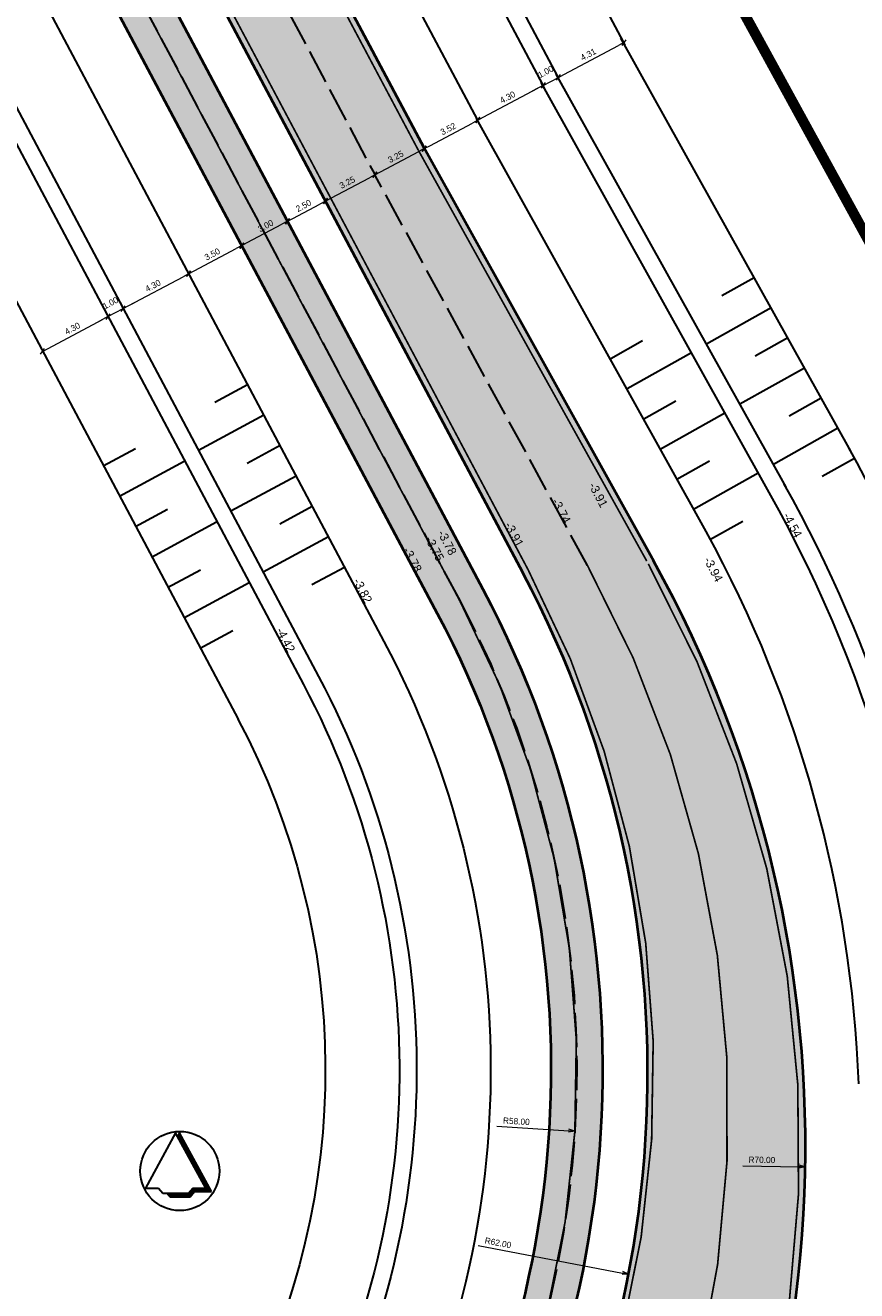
# Model space of a CAD drawing. Header units: metres. Extents: x 148376 to 148659, y 486220 to 486523.
# Tile 9 of 12: x 148509 to 148558, y 486353 to 486426. Entities that reach past the tile are written whole.
import ezdxf

# ---------------------------------------------------------------- set-up
doc = ezdxf.new("R2010")
doc.units = ezdxf.units.M
doc.header["$MEASUREMENT"] = 0
for name, pattern in [('0.30-2.70 (0.10)', [3, 0.3, -2.7]), ('1-3 (0.10)', [4, 1, -3]), ('3-3 (0.10)', [6, -3, 3]), ('assen', [2.5, 2, -0.5])]:
    doc.linetypes.add(name, pattern=pattern)
doc.layers.get('Defpoints').update_dxf_attribs({"color": 253, "lineweight": 13})
for name, color, linetype, lineweight in [('BWR-alg-assenplan', 92, 'assen', 30), ('BWR-nieuw-belijning-030-270 streep dik 100', 51, '0.30-2.70 (0.10)', 0), ('BWR-nieuw-belijning-1-3 streep dik 100', 51, '1-3 (0.10)', 0), ('BWR-nieuw-belijning-3-3 streep dik 100', 51, '3-3 (0.10)', 0), ('BWR-nieuw-belijning-kantstreep dik 100', 51, 'Continuous', 0), ('WVB-alg-noordpijl', 7, 'Continuous', 30), ('WVB-alg-werkgrens', 6, 'Continuous', 53), ('WVB-dim-terr-maatvoering 018', 7, 'Continuous', 13), ('WVB-pen-dik 025', 1, 'Continuous', 30), ('WVB-pen-dik 035', 1, 'Continuous', 40), ('WVB-raster-20%', 254, 'Continuous', 30), ('WVB-tekst-dik 025', 1, 'Continuous', 30)]:
    doc.layers.add(name, color=color, linetype=linetype, lineweight=lineweight)
doc.styles.add('1 200   0.18', font='WORKING.shx', dxfattribs={"height": 0.36})
doc.styles.add('1 200   0.25', font='WORKING.shx', dxfattribs={"height": 0.5})
doc.dimstyles.new('TER 1 200', dxfattribs={"dimtxt": 0.36, "dimasz": 0.36, "dimexe": 0.18, "dimexo": 0.0625, "dimgap": 0.18, "dimtad": 1, "dimzin": 0, "dimdsep": 46, "dimtxsty": '1 200   0.18', "dimblk": 'TerminatorOpen_0.5', "dimcen": 0, "dimse1": 1, "dimse2": 1, "dimclrd": 256, "dimclre": 256, "dimclrt": 7, "dimazin": 0, "dimtfac": 1, "dimtdec": 0, "dimtmove": 1, "dimatfit": 1, "dimldrblk": 'TerminatorOpen_0.5', "dimfxl": 0.18, "dimfxlon": 1, "dimfrac": 2, "dimtolj": 1, "dimtzin": 0, "dimlwd": -1, "dimlwe": -1, "dimarcsym": 0})

# ---------------------------------------------------------------- blocks, each defined once
blk = doc.blocks.new('TerminatorOpen_0.5')
at = {"color": 0, "linetype": 'ByBlock', "lineweight": -2}
for q in [(-1, 0.25), (-1, 0), (-1, -0.25)]:
    blk.add_line((0, 0), q, dxfattribs=at)
blk = doc.blocks.new('*D8')
at = {"layer": 'Defpoints', "color": 0, "lineweight": 40, "transparency": 16777216}
for p in [(148483.395, 486365.353), (148544.291, 486353.706)]:
    blk.add_point(p, dxfattribs=at)
at = {"layer": 'WVB-dim-terr-maatvoering 018', "transparency": 16777216}
blk.add_line((148535.559, 486355.376), (148543.938, 486353.773), dxfattribs=at)
at = {"layer": 'WVB-dim-terr-maatvoering 018', "transparency": 16777216, "xscale": 0.36, "yscale": 0.36, "zscale": 0.36, "rotation": 349.1720786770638}
blk.add_blockref('TerminatorOpen_0.5', (148544.291, 486353.706), dxfattribs=at)
at = {"layer": 'WVB-dim-terr-maatvoering 018', "color": 7, "transparency": 16777216, "insert": (148536.706, 486355.523), "char_height": 0.36, "attachment_point": 5, "rotation": 349.17208, "style": '1 200   0.18'}
blk.add_mtext('\\A1;\\C7;R62.00', dxfattribs=at)
blk = doc.blocks.new('*D9')
at = {"layer": 'Defpoints', "color": 0, "lineweight": 40, "transparency": 16777216}
for p in [(148483.279, 486365.571), (148541.17, 486362.014)]:
    blk.add_point(p, dxfattribs=at)
at = {"layer": 'WVB-dim-terr-maatvoering 018', "transparency": 16777216}
blk.add_line((148536.645, 486362.292), (148540.811, 486362.036), dxfattribs=at)
at = {"layer": 'WVB-dim-terr-maatvoering 018', "transparency": 16777216, "xscale": 0.36, "yscale": 0.36, "zscale": 0.36, "rotation": 356.4838693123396}
blk.add_blockref('TerminatorOpen_0.5', (148541.17, 486362.014), dxfattribs=at)
at = {"layer": 'WVB-dim-terr-maatvoering 018', "color": 7, "transparency": 16777216, "insert": (148537.772, 486362.583), "char_height": 0.36, "attachment_point": 5, "rotation": 356.48387, "style": '1 200   0.18'}
blk.add_mtext('\\A1;\\C7;R58.00', dxfattribs=at)
blk = doc.blocks.new('*D11')
at = {"layer": 'Defpoints', "color": 0, "lineweight": 40, "transparency": 16777216}
for p in [(148484.59, 486363.19), (148548.265, 486347.926)]:
    blk.add_point(p, dxfattribs=at)
at = {"layer": 'WVB-dim-terr-maatvoering 018', "transparency": 16777216}
blk.add_line((148544.663, 486348.79), (148547.915, 486348.01), dxfattribs=at)
at = {"layer": 'WVB-dim-terr-maatvoering 018', "transparency": 16777216, "xscale": 0.36, "yscale": 0.36, "zscale": 0.36, "rotation": 346.5201526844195}
blk.add_blockref('TerminatorOpen_0.5', (148548.265, 486347.926), dxfattribs=at)
at = {"layer": 'WVB-dim-terr-maatvoering 018', "color": 7, "transparency": 16777216, "insert": (148545.826, 486348.881), "char_height": 0.36, "attachment_point": 5, "rotation": 346.52015, "style": '1 200   0.18'}
blk.add_mtext('\\A1;\\C7;R65.48', dxfattribs=at)
blk = doc.blocks.new('_Oblique_0.5')
at = {"color": 0, "linetype": 'ByBlock', "lineweight": -2}
for p, q in [((0, 0), (-1, 0)), ((0.5, 0.25), (-0.5, -0.25))]:
    blk.add_line(p, q, dxfattribs=at)
blk = doc.blocks.new('*D24')
at = {"layer": 'Defpoints', "color": 0, "lineweight": 40, "transparency": 16777216}
for p in [(148514.057, 486409.31), (148514.455, 486408.561), (148510.601, 486406.648)]:
    blk.add_point(p, dxfattribs=at)
at = {"layer": 'WVB-dim-terr-maatvoering 018', "transparency": 16777216}
for p, q in [((148510.577, 486407.461), (148513.739, 486409.141)), ((148514.141, 486409.151), (148513.972, 486409.469)), ((148510.344, 486407.134), (148510.175, 486407.451))]:
    blk.add_line(p, q, dxfattribs=at)
at = {"layer": 'WVB-dim-terr-maatvoering 018', "transparency": 16777216, "xscale": 0.36, "yscale": 0.36, "zscale": 0.36}
for p, rotation in [((148514.057, 486409.31), 27.97870682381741), ((148510.259, 486407.293), 207.9787068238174)]:
    blk.add_blockref('_Oblique_0.5', p, dxfattribs=dict(at, rotation=rotation))
at = {"layer": 'WVB-dim-terr-maatvoering 018', "color": 7, "transparency": 16777216, "insert": (148511.989, 486408.619), "char_height": 0.36, "attachment_point": 5, "rotation": 27.97871, "style": '1 200   0.18'}
blk.add_mtext('\\A1;\\C7;4.30', dxfattribs=at)
blk = doc.blocks.new('*D13')
at = {"layer": 'Defpoints', "color": 0, "lineweight": 40, "transparency": 16777216}
for p in [(148514.94, 486409.779), (148514.455, 486408.561), (148515.479, 486408.764)]:
    blk.add_point(p, dxfattribs=at)
at = {"layer": 'WVB-dim-terr-maatvoering 018', "transparency": 16777216}
for p, q in [((148514.057, 486409.31), (148514.94, 486409.779)), ((148515.024, 486409.62), (148514.855, 486409.938)), ((148515.258, 486409.948), (148515.576, 486410.117)), ((148513.739, 486409.141), (148513.421, 486408.972)), ((148514.141, 486409.151), (148513.972, 486409.469))]:
    blk.add_line(p, q, dxfattribs=at)
at = {"layer": 'WVB-dim-terr-maatvoering 018', "transparency": 16777216, "xscale": 0.36, "yscale": 0.36, "zscale": 0.36}
for p, rotation in [((148514.94, 486409.779), 207.9787068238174), ((148514.057, 486409.31), 27.97870682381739)]:
    blk.add_blockref('_Oblique_0.5', p, dxfattribs=dict(at, rotation=rotation))
at = {"layer": 'WVB-dim-terr-maatvoering 018', "color": 7, "transparency": 16777216, "insert": (148514.203, 486410.101), "char_height": 0.36, "attachment_point": 5, "rotation": 27.97871, "style": '1 200   0.18'}
blk.add_mtext('\\A1;\\C7;1.00', dxfattribs=at)
blk = doc.blocks.new('*D14')
at = {"layer": 'Defpoints', "color": 0, "lineweight": 40, "transparency": 16777216}
for p in [(148518.737, 486411.796), (148519.115, 486411.085), (148515.479, 486408.764)]:
    blk.add_point(p, dxfattribs=at)
at = {"layer": 'WVB-dim-terr-maatvoering 018', "transparency": 16777216}
for p, q in [((148518.822, 486411.637), (148518.653, 486411.955)), ((148515.258, 486409.948), (148518.419, 486411.627)), ((148515.024, 486409.62), (148514.855, 486409.938))]:
    blk.add_line(p, q, dxfattribs=at)
at = {"layer": 'WVB-dim-terr-maatvoering 018', "transparency": 16777216, "xscale": 0.36, "yscale": 0.36, "zscale": 0.36}
for p, rotation in [((148518.737, 486411.796), 27.97870682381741), ((148514.94, 486409.779), 207.9787068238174)]:
    blk.add_blockref('_Oblique_0.5', p, dxfattribs=dict(at, rotation=rotation))
at = {"layer": 'WVB-dim-terr-maatvoering 018', "color": 7, "transparency": 16777216, "insert": (148516.67, 486411.106), "char_height": 0.36, "attachment_point": 5, "rotation": 27.97871, "style": '1 200   0.18'}
blk.add_mtext('\\A1;\\C7;4.30', dxfattribs=at)
blk = doc.blocks.new('*D15')
at = {"layer": 'Defpoints', "color": 0, "lineweight": 40, "transparency": 16777216}
for p in [(148521.828, 486413.438), (148522.176, 486412.784), (148519.115, 486411.085)]:
    blk.add_point(p, dxfattribs=at)
at = {"layer": 'WVB-dim-terr-maatvoering 018', "transparency": 16777216}
for p, q in [((148521.913, 486413.279), (148521.744, 486413.597)), ((148519.055, 486411.965), (148521.51, 486413.269)), ((148518.822, 486411.637), (148518.653, 486411.955))]:
    blk.add_line(p, q, dxfattribs=at)
at = {"layer": 'WVB-dim-terr-maatvoering 018', "transparency": 16777216, "xscale": 0.36, "yscale": 0.36, "zscale": 0.36}
for p, rotation in [((148521.828, 486413.438), 27.97870682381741), ((148518.737, 486411.796), 207.9787068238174)]:
    blk.add_blockref('_Oblique_0.5', p, dxfattribs=dict(at, rotation=rotation))
at = {"layer": 'WVB-dim-terr-maatvoering 018', "color": 7, "transparency": 16777216, "insert": (148520.114, 486412.935), "char_height": 0.36, "attachment_point": 5, "rotation": 27.97871, "style": '1 200   0.18'}
blk.add_mtext('\\A1;\\C7;3.50', dxfattribs=at)
blk = doc.blocks.new('*D16')
at = {"layer": 'Defpoints', "color": 0, "lineweight": 40, "transparency": 16777216}
for p in [(148524.478, 486414.846), (148525.106, 486413.663), (148522.176, 486412.784)]:
    blk.add_point(p, dxfattribs=at)
at = {"layer": 'WVB-dim-terr-maatvoering 018', "transparency": 16777216}
for p, q in [((148524.562, 486414.687), (148524.393, 486415.005)), ((148522.146, 486413.607), (148524.16, 486414.677)), ((148521.913, 486413.279), (148521.744, 486413.597))]:
    blk.add_line(p, q, dxfattribs=at)
at = {"layer": 'WVB-dim-terr-maatvoering 018', "transparency": 16777216, "xscale": 0.36, "yscale": 0.36, "zscale": 0.36}
for p, rotation in [((148524.478, 486414.846), 27.97870682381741), ((148521.828, 486413.438), 207.9787068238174)]:
    blk.add_blockref('_Oblique_0.5', p, dxfattribs=dict(at, rotation=rotation))
at = {"layer": 'WVB-dim-terr-maatvoering 018', "color": 7, "transparency": 16777216, "insert": (148523.213, 486414.582), "char_height": 0.36, "attachment_point": 5, "rotation": 27.97871, "style": '1 200   0.18'}
blk.add_mtext('\\A1;\\C7;3.00', dxfattribs=at)
blk = doc.blocks.new('*D17')
at = {"layer": 'Defpoints', "color": 0, "lineweight": 40, "transparency": 16777216}
for p in [(148526.685, 486416.019), (148527.39, 486414.692), (148525.106, 486413.663)]:
    blk.add_point(p, dxfattribs=at)
at = {"layer": 'WVB-dim-terr-maatvoering 018', "transparency": 16777216}
for p, q in [((148524.795, 486415.015), (148526.367, 486415.85)), ((148526.77, 486415.86), (148526.601, 486416.178)), ((148524.562, 486414.687), (148524.393, 486415.005))]:
    blk.add_line(p, q, dxfattribs=at)
at = {"layer": 'WVB-dim-terr-maatvoering 018', "transparency": 16777216, "xscale": 0.36, "yscale": 0.36, "zscale": 0.36}
for p, rotation in [((148526.685, 486416.019), 27.97870682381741), ((148524.478, 486414.846), 207.9787068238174)]:
    blk.add_blockref('_Oblique_0.5', p, dxfattribs=dict(at, rotation=rotation))
at = {"layer": 'WVB-dim-terr-maatvoering 018', "color": 7, "transparency": 16777216, "insert": (148525.413, 486415.75), "char_height": 0.36, "attachment_point": 5, "rotation": 27.97871, "style": '1 200   0.18'}
blk.add_mtext('\\A1;\\C7;2.50', dxfattribs=at)
blk = doc.blocks.new('*D18')
at = {"layer": 'Defpoints', "color": 0, "lineweight": 40, "transparency": 16777216}
for p in [(148529.559, 486417.545), (148529.713, 486417.254), (148527.39, 486414.692)]:
    blk.add_point(p, dxfattribs=at)
at = {"layer": 'WVB-dim-terr-maatvoering 018', "transparency": 16777216}
for p, q in [((148527.003, 486416.187), (148529.241, 486417.376)), ((148529.643, 486417.386), (148529.475, 486417.704)), ((148526.77, 486415.86), (148526.601, 486416.178))]:
    blk.add_line(p, q, dxfattribs=at)
at = {"layer": 'WVB-dim-terr-maatvoering 018', "transparency": 16777216, "xscale": 0.36, "yscale": 0.36, "zscale": 0.36}
for p, rotation in [((148529.559, 486417.545), 27.97870682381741), ((148526.685, 486416.019), 207.9787068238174)]:
    blk.add_blockref('_Oblique_0.5', p, dxfattribs=dict(at, rotation=rotation))
at = {"layer": 'WVB-dim-terr-maatvoering 018', "color": 7, "transparency": 16777216, "insert": (148527.953, 486417.1), "char_height": 0.36, "attachment_point": 5, "rotation": 27.97871, "style": '1 200   0.18'}
blk.add_mtext('\\A1;\\C7;3.25', dxfattribs=at)
blk = doc.blocks.new('*D19')
at = {"layer": 'Defpoints', "color": 0, "lineweight": 40, "transparency": 16777216}
for p in [(148532.397, 486419.123), (148532.426, 486419.068), (148529.713, 486417.254)]:
    blk.add_point(p, dxfattribs=at)
at = {"layer": 'WVB-dim-terr-maatvoering 018', "transparency": 16777216}
for p, q in [((148529.877, 486417.714), (148532.108, 486418.899)), ((148532.426, 486419.068), (148532.51, 486418.909)), ((148529.643, 486417.386), (148529.475, 486417.704))]:
    blk.add_line(p, q, dxfattribs=at)
at = {"layer": 'WVB-dim-terr-maatvoering 018', "transparency": 16777216, "xscale": 0.36, "yscale": 0.36, "zscale": 0.36}
for p, rotation in [((148532.426, 486419.068), 27.97870682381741), ((148529.559, 486417.545), 207.9787068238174)]:
    blk.add_blockref('_Oblique_0.5', p, dxfattribs=dict(at, rotation=rotation))
at = {"layer": 'WVB-dim-terr-maatvoering 018', "color": 7, "transparency": 16777216, "insert": (148530.767, 486418.595), "char_height": 0.36, "attachment_point": 5, "rotation": 27.97871, "style": '1 200   0.18'}
blk.add_mtext('\\A1;\\C7;3.25', dxfattribs=at)
blk = doc.blocks.new('*D20')
at = {"layer": 'Defpoints', "color": 0, "lineweight": 40, "transparency": 16777216}
for p in [(148535.533, 486420.719), (148535.958, 486419.92), (148532.397, 486419.123)]:
    blk.add_point(p, dxfattribs=at)
at = {"layer": 'WVB-dim-terr-maatvoering 018', "transparency": 16777216}
for p, q in [((148535.618, 486420.56), (148535.449, 486420.878)), ((148532.744, 486419.237), (148535.216, 486420.55)), ((148532.426, 486419.068), (148532.51, 486418.909))]:
    blk.add_line(p, q, dxfattribs=at)
at = {"layer": 'WVB-dim-terr-maatvoering 018', "transparency": 16777216, "xscale": 0.36, "yscale": 0.36, "zscale": 0.36}
for p, rotation in [((148535.533, 486420.719), 27.97870682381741), ((148532.426, 486419.068), 207.9787068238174)]:
    blk.add_blockref('_Oblique_0.5', p, dxfattribs=dict(at, rotation=rotation))
at = {"layer": 'WVB-dim-terr-maatvoering 018', "color": 7, "transparency": 16777216, "insert": (148533.811, 486420.211), "char_height": 0.36, "attachment_point": 5, "rotation": 27.97871, "style": '1 200   0.18'}
blk.add_mtext('\\A1;\\C7;3.52', dxfattribs=at)
blk = doc.blocks.new('*D21')
at = {"layer": 'Defpoints', "color": 0, "lineweight": 40, "transparency": 16777216}
for p in [(148539.332, 486422.737), (148539.761, 486421.929), (148535.958, 486419.92)]:
    blk.add_point(p, dxfattribs=at)
at = {"layer": 'WVB-dim-terr-maatvoering 018', "transparency": 16777216}
for p, q in [((148535.851, 486420.888), (148539.014, 486422.568)), ((148539.416, 486422.578), (148539.247, 486422.896)), ((148535.618, 486420.56), (148535.449, 486420.878))]:
    blk.add_line(p, q, dxfattribs=at)
at = {"layer": 'WVB-dim-terr-maatvoering 018', "transparency": 16777216, "xscale": 0.36, "yscale": 0.36, "zscale": 0.36}
for p, rotation in [((148539.332, 486422.737), 27.97870682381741), ((148535.533, 486420.719), 207.9787068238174)]:
    blk.add_blockref('_Oblique_0.5', p, dxfattribs=dict(at, rotation=rotation))
at = {"layer": 'WVB-dim-terr-maatvoering 018', "color": 7, "transparency": 16777216, "insert": (148537.264, 486422.046), "char_height": 0.36, "attachment_point": 5, "rotation": 27.97871, "style": '1 200   0.18'}
blk.add_mtext('\\A1;\\C7;4.30', dxfattribs=at)
blk = doc.blocks.new('*D22')
at = {"layer": 'Defpoints', "color": 0, "lineweight": 40, "transparency": 16777216}
for p in [(148540.213, 486423.205), (148540.588, 486422.5), (148539.761, 486421.929)]:
    blk.add_point(p, dxfattribs=at)
at = {"layer": 'WVB-dim-terr-maatvoering 018', "transparency": 16777216}
for p, q in [((148539.332, 486422.737), (148540.213, 486423.205)), ((148540.298, 486423.046), (148540.129, 486423.364)), ((148540.531, 486423.374), (148540.849, 486423.543)), ((148539.014, 486422.568), (148538.696, 486422.399)), ((148539.416, 486422.578), (148539.247, 486422.896))]:
    blk.add_line(p, q, dxfattribs=at)
at = {"layer": 'WVB-dim-terr-maatvoering 018', "transparency": 16777216, "xscale": 0.36, "yscale": 0.36, "zscale": 0.36}
for p, rotation in [((148540.213, 486423.205), 207.9787068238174), ((148539.332, 486422.737), 27.97870682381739)]:
    blk.add_blockref('_Oblique_0.5', p, dxfattribs=dict(at, rotation=rotation))
at = {"layer": 'WVB-dim-terr-maatvoering 018', "color": 7, "transparency": 16777216, "insert": (148539.477, 486423.527), "char_height": 0.36, "attachment_point": 5, "rotation": 27.97871, "style": '1 200   0.18'}
blk.add_mtext('\\A1;\\C7;1.00', dxfattribs=at)
blk = doc.blocks.new('*D23')
at = {"layer": 'Defpoints', "color": 0, "lineweight": 40, "transparency": 16777216}
for p in [(148544.017, 486425.226), (148544.567, 486424.192), (148540.588, 486422.5)]:
    blk.add_point(p, dxfattribs=at)
at = {"layer": 'WVB-dim-terr-maatvoering 018', "transparency": 16777216}
for p, q in [((148544.102, 486425.067), (148543.933, 486425.385)), ((148540.531, 486423.374), (148543.7, 486425.057)), ((148540.298, 486423.046), (148540.129, 486423.364))]:
    blk.add_line(p, q, dxfattribs=at)
at = {"layer": 'WVB-dim-terr-maatvoering 018', "transparency": 16777216, "xscale": 0.36, "yscale": 0.36, "zscale": 0.36}
for p, rotation in [((148544.017, 486425.226), 27.97870682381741), ((148540.213, 486423.205), 207.9787068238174)]:
    blk.add_blockref('_Oblique_0.5', p, dxfattribs=dict(at, rotation=rotation))
at = {"layer": 'WVB-dim-terr-maatvoering 018', "color": 7, "transparency": 16777216, "insert": (148541.946, 486424.533), "char_height": 0.36, "attachment_point": 5, "rotation": 27.97871, "style": '1 200   0.18'}
blk.add_mtext('\\A1;\\C7;4.31', dxfattribs=at)
blk = doc.blocks.new('*D26')
at = {"layer": 'Defpoints', "color": 0, "lineweight": 40, "transparency": 16777216}
for p in [(148484.56, 486361.109), (148554.55, 486359.941)]:
    blk.add_point(p, dxfattribs=at)
at = {"layer": 'WVB-dim-terr-maatvoering 018', "transparency": 16777216}
blk.add_line((148550.916, 486360.002), (148554.19, 486359.947), dxfattribs=at)
at = {"layer": 'WVB-dim-terr-maatvoering 018', "transparency": 16777216, "xscale": 0.36, "yscale": 0.36, "zscale": 0.36, "rotation": 359.0439196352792}
blk.add_blockref('TerminatorOpen_0.5', (148554.55, 486359.941), dxfattribs=at)
at = {"layer": 'WVB-dim-terr-maatvoering 018', "color": 7, "transparency": 16777216, "insert": (148552.029, 486360.343), "char_height": 0.36, "attachment_point": 5, "rotation": 359.04392, "style": '1 200   0.18'}
blk.add_mtext('\\A1;\\C7;R70.00', dxfattribs=at)
blk = doc.blocks.new('NPIJL')
at = {"layer": 'WVB-alg-noordpijl'}
for p, q in [((-0.001225, 0.011045), (-0.00998, -0.00495)), ((0.007525, -0.00495), (-0.001225, 0.011045)), ((-0.00009, 0.01105), (-0.00066, 0.01001)), ((0.00921, -0.00595), (-0.00009, 0.01105)), ((-0.000635, 0.00996), (0.00051, 0.00996)), ((-0.00055, 0.01021), (0.000365, 0.01021)), ((-0.000495, 0.00971), (0.000645, 0.00971)), ((-0.00042, 0.010455), (0.00024, 0.010455)), ((-0.00036, 0.00946), (0.00078, 0.00946)), ((-0.000275, 0.01071), (0.000095, 0.01071)), ((-0.00022, 0.00921), (0.000915, 0.009205)), ((-0.000085, 0.00896), (0.001055, 0.00896)), ((0.00005, 0.00871), (0.00119, 0.00871)), ((0.00019, 0.008465), (0.001325, 0.00846)), ((0.000325, 0.00821), (0.001465, 0.008215)), ((0.00046, 0.00796), (0.0016, 0.00796)), ((0.0006, 0.00771), (0.001735, 0.00771)), ((0.000735, 0.00746), (0.001875, 0.00746)), ((0.00087, 0.00721), (0.00201, 0.00721)), ((0.00101, 0.00696), (0.002145, 0.00696)), ((0.001145, 0.00671), (0.002285, 0.00671)), ((0.00128, 0.00646), (0.00242, 0.00646)), ((0.00142, 0.00621), (0.00256, 0.00621)), ((0.001555, 0.00596), (0.0027, 0.00596)), ((0.001695, 0.00571), (0.00283, 0.00571)), ((0.00183, 0.005455), (0.00297, 0.00546)), ((0.00197, 0.00521), (0.00311, 0.00521)), ((0.002105, 0.00496), (0.00324, 0.004965)), ((0.002245, 0.00471), (0.003385, 0.00471)), ((0.00238, 0.004455), (0.003515, 0.004465)), ((0.002515, 0.00421), (0.00365, 0.00421)), ((0.002655, 0.00396), (0.003795, 0.00396)), ((0.00279, 0.00371), (0.003925, 0.00371)), ((0.00293, 0.003465), (0.00406, 0.00346)), ((0.00306, 0.00321), (0.0042, 0.00321)), ((0.0032, 0.00296), (0.004335, 0.00296)), ((0.003335, 0.00271), (0.00447, 0.00271)), ((0.00347, 0.00246), (0.00461, 0.00246)), ((0.00361, 0.00221), (0.00475, 0.00221)), ((0.003745, 0.00196), (0.004885, 0.00196)), ((0.00388, 0.001705), (0.00502, 0.00171)), ((0.00402, 0.00146), (0.00516, 0.00146)), ((0.004155, 0.00121), (0.005295, 0.00121)), ((0.004295, 0.00096), (0.00543, 0.00096)), ((0.00443, 0.00071), (0.00557, 0.00071)), ((0.004565, 0.00046), (0.005705, 0.00046)), ((0.0047, 0.00021), (0.00584, 0.00021)), ((0.00484, -0.00004), (0.00598, -0.00004)), ((0.004975, -0.00029), (0.00612, -0.00029)), ((0.00511, -0.00054), (0.00625, -0.000535)), ((0.005255, -0.00079), (0.006385, -0.00079)), ((0.005385, -0.00104), (0.00653, -0.00104)), ((0.00553, -0.00129), (0.00666, -0.00129)), ((0.00566, -0.00154), (0.006795, -0.00154)), ((0.005795, -0.00179), (0.006935, -0.00179)), ((0.005935, -0.00204), (0.00707, -0.00204)), ((0.00607, -0.00229), (0.007205, -0.00229)), ((0.006205, -0.00254), (0.007345, -0.00254)), ((0.006345, -0.00279), (0.007475, -0.002785)), ((0.00648, -0.003035), (0.00762, -0.00304)), ((0.006615, -0.00329), (0.007755, -0.00329)), ((0.006755, -0.00354), (0.00789, -0.00354)), ((-0.00998, -0.00495), (-0.00623, -0.00495)), ((-0.00623, -0.00495), (-0.004975, -0.006455)), ((-0.004975, -0.006455), (0.002525, -0.006455)), ((-0.003675, -0.00645), (-0.002845, -0.00745)), ((-0.0036, -0.00654), (0.00375, -0.00654)), ((-0.00339, -0.00679), (0.00354, -0.00679)), ((-0.00318, -0.00704), (0.003325, -0.00704)), ((-0.002975, -0.00729), (0.00313, -0.00729)), ((0.002525, -0.006455), (0.003775, -0.00495)), ((0.00266, -0.00629), (0.003955, -0.00629)), ((0.002865, -0.00604), (0.004165, -0.006035)), ((0.002985, -0.00745), (0.00424, -0.00595)), ((0.003075, -0.00579), (0.00912, -0.00579)), ((0.003285, -0.00554), (0.008985, -0.00554)), ((0.003485, -0.00529), (0.00885, -0.00529)), ((0.0037, -0.00504), (0.00871, -0.00504)), ((0.003775, -0.00495), (0.007525, -0.00495)), ((0.00424, -0.00595), (0.00921, -0.00595)), ((0.00689, -0.003785), (0.00803, -0.00379)), ((0.00703, -0.00404), (0.008165, -0.004035)), ((0.007165, -0.00429), (0.0083, -0.00429)), ((0.007295, -0.00454), (0.00844, -0.004535)), ((0.007435, -0.00479), (0.008575, -0.004785)), ((-0.002845, -0.00745), (0.002985, -0.00745))]:
    blk.add_line(p, q, dxfattribs=at)
blk.add_circle((0, 0), 0.0115, dxfattribs=at)

msp = doc.modelspace()

# ---------------------------------------------------------------- hatches: boundary and pattern name
at = {"layer": 'WVB-raster-20%', "linetype": 'Continuous'}
msp.add_hatch(color=256, dxfattribs=at).paths.add_polyline_path([(148490.587, 486497.821), (148485.248, 486494.021, -0.000223), (148485.351, 486493.827), (148538.149, 486394.44, -0.282038), (148534.168, 486329.771), (148533.282, 486328.506), (148542.896, 486322.419, 0.280272), (148545.739, 486395.124), (148532.397, 486419.123), (148491.092, 486496.876, 0.001058)])
at = {"layer": 'WVB-raster-20%', "linetype": 'Continuous', "extrusion": (0, 0, -1)}
msp.add_hatch(color=256, dxfattribs=at).paths.add_polyline_path([(-148533.176, 486392.078, 0.282038), (-148529.548, 486333.145), (-148525.138, 486326.852, 0.167253), (-148522.505, 486324.94), (-148509.534, 486320.975), (-148515.394, 486319.629), (-148523.382, 486322.071, -0.167253), (-148527.595, 486325.13), (-148532.005, 486331.423, -0.282038), (-148535.825, 486393.485), (-148483.194, 486492.559), (-148480.729, 486490.805)])

# ---------------------------------------------------------------- linework, layer by layer
at = {"layer": 'BWR-alg-assenplan'}
for p, q in [((148488.221, 486495.351), (148529.526, 486417.598)), ((148481.961, 486491.682), (148534.5, 486392.781)), ((148541.899, 486394.863), (148529.556, 486417.544))]:
    msp.add_line(p, q, dxfattribs=at)
at = {"layer": 'BWR-alg-assenplan', "extrusion": (0, 0, -1)}
msp.add_arc((-148483.279, 486365.571), 58, 152.02129, 215.02322, dxfattribs=at)
at = {"layer": 'BWR-nieuw-belijning-030-270 streep dik 100', "color": 7, "linetype": '0.30-2.70 (0.10)', "flags": 128}
msp.add_lwpolyline([(148501.707, 486307.596, 0.1, 0.1, 0), (148501.152, 486310.943, 0.1, 0.1, -0.376003), (148505.664, 486318.223, 0.1, 0.1, 0), (148522.943, 486323.505, 0.1, 0.1, 0.167253), (148526.366, 486325.991, 0.1, 0.1, 0), (148530.777, 486332.284, 0.1, 0.1, 0.282038), (148534.5, 486392.781, 0.1, 0.1, 0), (148481.961, 486491.682, 0.1, 0.1, 0)], format="xyseb", dxfattribs=at)
at = {"layer": 'BWR-nieuw-belijning-1-3 streep dik 100', "color": 7, "linetype": '1-3 (0.10)', "lineweight": 0, "flags": 128}
for points in [[(148522.736, 486300.869, 0.1, 0.1, 0), (148523.343, 486305.499, 0.1, 0.1, 0), (148524.743, 486310.566, 0.1, 0.1, 0), (148525.44, 486312.759, 0.1, 0.1, 0), (148526.263, 486315.029, 0.1, 0.1, 0), (148527.1, 486317.088, 0.1, 0.1, 0), (148527.982, 486319.047, 0.1, 0.1, 0), (148528.452, 486320.02, 0.1, 0.1, 0), (148528.843, 486320.795, 0.1, 0.1, 0), (148530.561, 486324.014, 0.1, 0.1, 0), (148534.455, 486329.57, 0.1, 0.1, 0.282038), (148538.458, 486394.604, 0, 0, 0)], [(148545.434, 486394.954, 0.1, 0.1, -0.280515), (148542.569, 486322.561, 0.1, 0.1, 0), (148542.109, 486321.734, 0.1, 0.1, 0)]]:
    msp.add_lwpolyline(points, format="xyseb", dxfattribs=at)
at = {"layer": 'BWR-nieuw-belijning-3-3 streep dik 100', "color": 7, "linetype": '3-3 (0.10)', "lineweight": 0, "const_width": 0.1, "flags": 128}
for points in [[(148490.782, 486496.712), (148532.087, 486418.959)], [(148485.66, 486493.991), (148538.458, 486394.604)], [(148545.343, 486395.117), (148532.091, 486418.953)]]:
    msp.add_lwpolyline(points, dxfattribs=at)
at = {"layer": 'BWR-nieuw-belijning-kantstreep dik 100', "color": 7, "const_width": 0.1, "flags": 128}
msp.add_lwpolyline([(148538.828, 486326.505, 0.282038), (148541.899, 486394.863)], format="xyb", dxfattribs=at)
at = {"layer": 'WVB-alg-werkgrens', "const_width": 0.6, "flags": 128}
msp.add_lwpolyline([(148506.104, 486508.865), (148423.293, 486449.926), (148426.091, 486442.867), (148493.316, 486321.893), (148496.929, 486314.455), (148499.133, 486306.414), (148504.594, 486307.5), (148504.092, 486310.782), (148504.462, 486313.27), (148509.498, 486312.492), (148512.324, 486311.695), (148517.552, 486309.066), (148519.876, 486305.59), (148520.754, 486301.392), (148537.035, 486297.096), (148544.596, 486319.541), (148551.173, 486330.095), (148556.052, 486340.326), (148570.936, 486361.307), (148572.849, 486387.026)], close=True, dxfattribs=at)
at = {"layer": 'WVB-pen-dik 025', "lineweight": 30}
for p, q in [((148502.66, 486503.022), (148543.965, 486425.269)), ((148498.863, 486501.004), (148540.168, 486423.251)), ((148497.98, 486500.535), (148539.285, 486422.782)), ((148494.182, 486498.518), (148535.487, 486420.765)), ((148477.853, 486488.758), (148530.085, 486390.436)), ((148474.32, 486486.243), (148526.287, 486388.418)), ((148473.498, 486485.658), (148525.404, 486387.949)), ((148469.965, 486483.144), (148521.607, 486385.932)), ((148557.189, 486401.49), (148543.846, 486425.489)), ((148553.431, 486399.401), (148540.088, 486423.399)), ((148552.557, 486398.915), (148539.214, 486422.913)), ((148548.798, 486396.825), (148535.456, 486420.824)), ((148551.584, 486411.57), (148549.706, 486410.514)), ((148552.564, 486409.826), (148548.808, 486407.715)), ((148543.25, 486406.886), (148545.093, 486407.922)), ((148553.54, 486408.08), (148551.646, 486407.016)), ((148544.21, 486405.132), (148547.936, 486407.225)), ((148554.5, 486406.326), (148550.751, 486404.219)), ((148522.165, 486405.344), (148520.267, 486404.324)), ((148555.472, 486404.578), (148553.606, 486403.529)), ((148545.171, 486403.377), (148547.026, 486404.42)), ((148523.112, 486403.583), (148519.316, 486401.542)), ((148546.131, 486401.623), (148549.88, 486403.729)), ((148556.444, 486402.83), (148552.695, 486400.723)), ((148513.786, 486400.653), (148515.646, 486401.66)), ((148524.054, 486401.819), (148522.141, 486400.79)), ((148514.719, 486398.884), (148518.477, 486400.918)), ((148547.091, 486399.868), (148548.985, 486400.932)), ((148557.412, 486401.08), (148555.538, 486400.027)), ((148548.067, 486398.122), (148551.823, 486400.233)), ((148524.982, 486400.047), (148521.194, 486398.01)), ((148515.651, 486397.114), (148517.522, 486398.127)), ((148525.921, 486398.281), (148524.035, 486397.267)), ((148516.584, 486395.345), (148520.365, 486397.392)), ((148549.047, 486396.379), (148550.925, 486397.434)), ((148526.86, 486396.515), (148523.072, 486394.479)), ((148517.516, 486393.575), (148519.427, 486394.61)), ((148527.795, 486394.747), (148525.901, 486393.729)), ((148518.464, 486391.814), (148522.254, 486393.866)), ((148519.416, 486390.055), (148521.311, 486391.081))]:
    msp.add_line(p, q, dxfattribs=at)
for centre, radius, start, end in [((148485.69, 486361.556), 81.891, 6.97091, 29.34632), ((148485.69, 486361.556), 77.591, 5.20147, 29.34632), ((148485.69, 486361.556), 76.591, 1.02355, 29.34632), ((148485.202, 486361.998), 72.508, 2.1778, 28.70671)]:
    msp.add_arc(centre, radius, start, end, dxfattribs=at)
at = {"layer": 'WVB-pen-dik 025', "lineweight": 30, "extrusion": (0, 0, -1)}
for radius in [53, 48.7, 47.7, 43.4]:
    msp.add_arc((-148483.279, 486365.571), radius, 152.02129, 207.32952, dxfattribs=at)
at = {"layer": 'WVB-pen-dik 035'}
for p, q in [((148491.092, 486496.876), (148532.397, 486419.123)), ((148485.351, 486493.827), (148538.149, 486394.44)), ((148545.649, 486395.287), (148532.397, 486419.123)), ((148545.649, 486395.287), (148545.739, 486395.124))]:
    msp.add_line(p, q, dxfattribs=at)
at = {"layer": 'WVB-pen-dik 035', "ltscale": 0.1}
for p, q in [((148483.194, 486492.559), (148535.825, 486393.485)), ((148480.729, 486490.805), (148533.176, 486392.078))]:
    msp.add_line(p, q, dxfattribs=at)
at = {"layer": 'WVB-pen-dik 035'}
for centre, radius, start, end in [((148484.56, 486361.109), 70, 326.44674, 29.07355), ((148483.395, 486365.353), 62, 324.97678, 27.97871)]:
    msp.add_arc(centre, radius, start, end, dxfattribs=at)
at = {"layer": 'WVB-pen-dik 035', "ltscale": 0.1, "extrusion": (0, 0, -1)}
for radius in [59.5, 56.5]:
    msp.add_arc((-148483.279, 486365.571), radius, 152.02129, 215.02322, dxfattribs=at)
at = {"layer": 'WVB-raster-20%', "linetype": 'Continuous', "flags": 128}
for points in [[(148490.587, 486497.821), (148485.248, 486494.021, -0.000223), (148485.351, 486493.827), (148538.149, 486394.44, -0.282038), (148534.168, 486329.771), (148533.282, 486328.506), (148542.896, 486322.419, 0.280272), (148545.739, 486395.124), (148532.397, 486419.123), (148491.092, 486496.876, 0.001058)], [(148533.176, 486392.078, -0.282038), (148529.548, 486333.145), (148525.138, 486326.852, -0.167253), (148522.505, 486324.94), (148509.534, 486320.975), (148515.394, 486319.629), (148523.382, 486322.071, 0.167253), (148527.595, 486325.13), (148532.005, 486331.423, 0.282038), (148535.825, 486393.485), (148483.194, 486492.559), (148480.729, 486490.805)]]:
    msp.add_lwpolyline(points, format="xyb", close=True, dxfattribs=at)

# ---------------------------------------------------------------- block references
at = {"layer": 'WVB-alg-noordpijl', "xscale": 200, "yscale": 200, "zscale": 200}
msp.add_blockref('NPIJL', (148518.229, 486359.696), dxfattribs=at)

# ---------------------------------------------------------------- texts
at = {"layer": 'WVB-tekst-dik 025', "linetype": 'Continuous', "char_height": 0.5, "attachment_point": 7, "line_spacing_factor": 0.6, "style": '1 200   0.25'}
for s, insert, rotation in [('-3.91', (148541.947, 486399.517), 297.84745), ('-3.74', (148539.798, 486398.59), 297.84745), ('-3.91', (148537.061, 486397.214), 297.84745), ('-4.54', (148553.228, 486397.759), 297.84745), ('-3.75', (148532.447, 486396.397), 297.63623), ('-3.78', (148533.177, 486396.746), 297.63623), ('-3.78', (148531.158, 486395.75), 297.63623), ('-3.94', (148548.629, 486395.189), 297.84745), ('-3.82', (148528.273, 486393.953), 297.63623), ('-4.42', (148523.8, 486391.097), 297.63623)]:
    msp.add_mtext(s, dxfattribs=dict(at, insert=insert, rotation=rotation))

# ---------------------------------------------------------------- dimensions: what is measured, and where the dimension line sits
at = {"layer": 'WVB-dim-terr-maatvoering 018'}
for base, p1, p2, picture, middle in [((148544.017, 486425.226), (148540.588, 486422.5), (148544.567, 486424.192), '*D23', (148541.946, 486424.533)), ((148540.213, 486423.205), (148539.761, 486421.929), (148540.588, 486422.5), '*D22', (148539.477, 486423.527)), ((148539.332, 486422.737), (148535.958, 486419.92), (148539.761, 486421.929), '*D21', (148537.264, 486422.046)), ((148535.533, 486420.719), (148532.397, 486419.123), (148535.958, 486419.92), '*D20', (148533.811, 486420.211)), ((148529.559, 486417.545), (148527.39, 486414.692), (148529.713, 486417.254), '*D18', (148527.953, 486417.1)), ((148526.685, 486416.019), (148525.106, 486413.663), (148527.39, 486414.692), '*D17', (148525.413, 486415.75)), ((148521.828, 486413.438), (148519.115, 486411.085), (148522.176, 486412.784), '*D15', (148520.114, 486412.935)), ((148518.737, 486411.796), (148515.479, 486408.764), (148519.115, 486411.085), '*D14', (148516.67, 486411.106)), ((148514.94, 486409.779), (148514.455, 486408.561), (148515.479, 486408.764), '*D13', (148514.203, 486410.101)), ((148514.057, 486409.31), (148510.601, 486406.648), (148514.455, 486408.561), '*D24', (148511.989, 486408.619))]:
    dim = msp.add_linear_dim(base=base, p1=p1, p2=p2, angle=27.97871, text='\\C7;<>', dimstyle='TER 1 200', override={"dimblk": '_Oblique_0.5', "dimse1": 0, "dimse2": 0, "dimtdec": 2, "dimtmove": 2}, dxfattribs=at)
    dim.commit()
    dim.dimension.update_dxf_attribs({"geometry": picture, "text_midpoint": middle})
for base, p1, p2, picture, middle in [((148532.426, 486419.068), (148529.713, 486417.254), (148532.397, 486419.123), '*D19', (148530.767, 486418.595)), ((148524.478, 486414.846), (148522.176, 486412.784), (148525.106, 486413.663), '*D16', (148523.213, 486414.582))]:
    dim = msp.add_linear_dim(base=base, p1=p1, p2=p2, angle=27.97871, text='\\C7;<>', dimstyle='TER 1 200', override={"dimblk": '_Oblique_0.5', "dimse1": 0, "dimse2": 0, "dimtdec": 2, "dimtmove": 2}, dxfattribs=at)
    dim.commit()
    dim.dimension.update_dxf_attribs({"geometry": picture, "text_midpoint": middle, "dimtype": 160})
for center, mpoint, picture, middle in [((148483.279, 486365.571), (148541.17, 486362.014), '*D9', (148537.75, 486362.224)), ((148483.395, 486365.353), (148544.291, 486353.706), '*D8', (148536.638, 486355.169)), ((148484.59, 486363.19), (148548.265, 486347.926), '*D11', (148545.742, 486348.531)), ((148484.56, 486361.109), (148554.55, 486359.941), '*D26', (148552.023, 486359.983))]:
    dim = msp.add_radius_dim(center=center, mpoint=mpoint, text='\\C7;<>', dimstyle='TER 1 200', override={"dimtdec": 2, "dimtmove": 1}, dxfattribs=at)
    dim.commit()
    dim.dimension.update_dxf_attribs({"geometry": picture, "text_midpoint": middle, "dimtype": 164})

doc.saveas('drawing.dxf')
